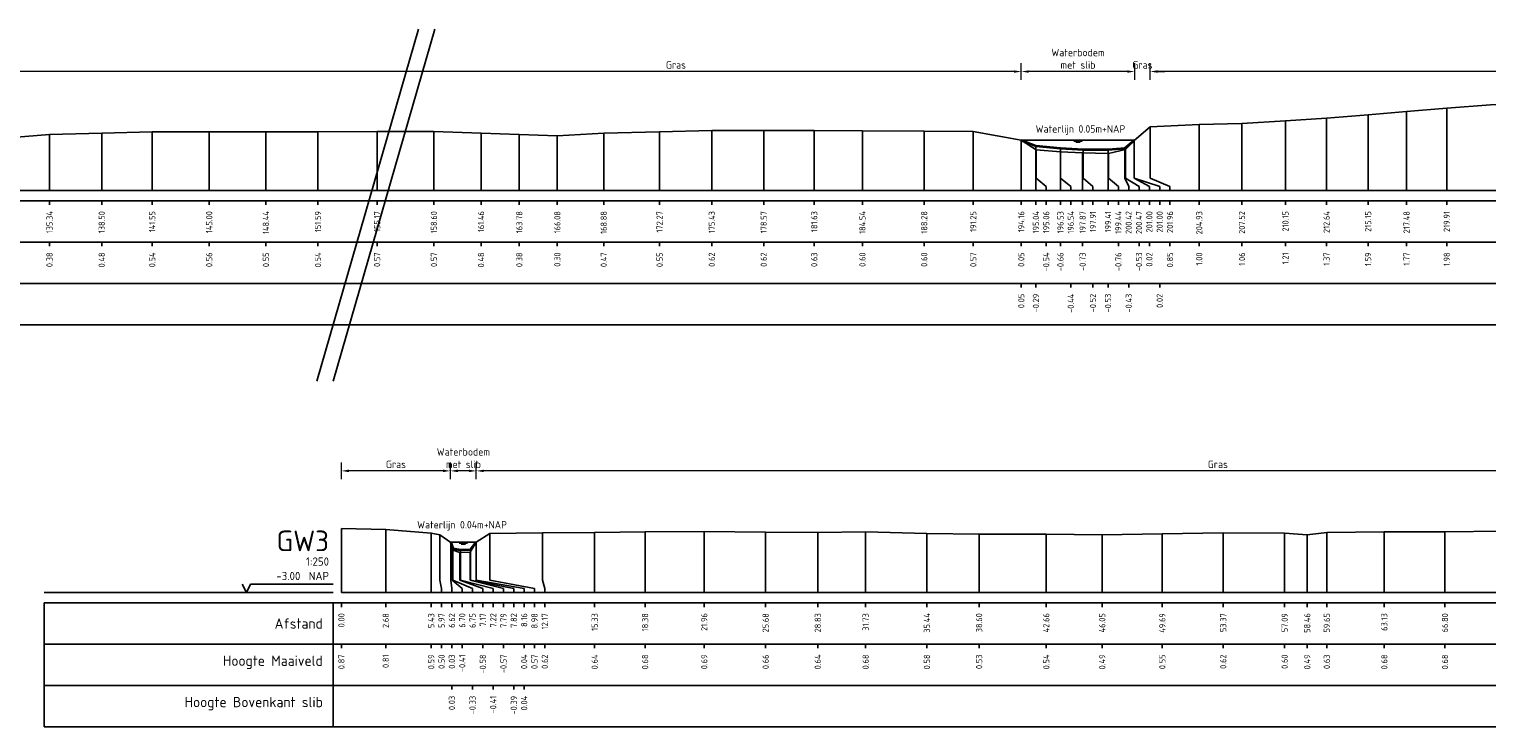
# Model space of a CAD drawing. Header units: metres. Extents: x 132725 to 140175, y 414354 to 417094.
# Tile 48 of 61: x 139831 to 139919, y 416986 to 417028. Entities that reach past the tile are written whole.
import ezdxf
from ezdxf.enums import TextEntityAlignment as Align

# ---------------------------------------------------------------- set-up
doc = ezdxf.new("R2010")
doc.units = ezdxf.units.M
doc.header["$PDMODE"] = 35
doc.header["$PDSIZE"] = 0.075
doc.layers.get('Defpoints').update_dxf_attribs({"true_color": 0x806000})
for name, color, linetype, lineweight in [('B-ME-GW-MAAIVELD-GD', 8, 'GW-MAAIVELD', 25), ('X-ME-AL-PROFIEL_BOVENKANT SLIB-GD', 42, 'Continuous', 35), ('X-XX-AL-DETAIL1-M', 7, 'Continuous', 18), ('X-XX-AL-NAP-T18', 7, 'Continuous', 18), ('X-XX-AL-TEKENBLAD_KADER_AFSNIJMARKERING-G', 7, 'Continuous', 25)]:
    doc.layers.add(name, color=color, linetype=linetype, lineweight=lineweight)
doc.layers.add('X-ME-AL-PROFIEL_WATERLIJN-GD', color=150, linetype='Continuous')
doc.layers.add('X-ME-AL-PROFIELRASTER-S', color=7, linetype='Continuous')
doc.styles.add('NLCS-ISO-ANNOTATIEF-T18', font='NLCS-ISO.ttf', dxfattribs={"height": 1.8})
doc.styles.add('NLCS-ISO-ANNOTATIVE-T18', font='NLCS-ISO.ttf', dxfattribs={"height": 1.8})
doc.linetypes.add('GW-MAAIVELD', pattern='A,12,[40,NLCS.SHX,S=1,R=0,X=0,Y=-0.5],12', length=24)
doc.dimstyles.new('NLCS-ANNOTATIEF-T18-PIJL_L2_H0', dxfattribs={"dimtxt": 2.5, "dimasz": 1.8, "dimexe": 2, "dimexo": 2, "dimgap": 0.7, "dimtad": 1, "dimzin": 0, "dimdsep": 46, "dimtxsty": 'NLCS-ISO-ANNOTATIEF-T18', "dimcen": 0, "dimdle": 2, "dimclrd": 256, "dimclre": 256, "dimclrt": 10, "dimaunit": 2, "dimadec": 0, "dimazin": 0, "dimtfac": 1, "dimtdec": 3, "dimtofl": 0, "dimtmove": 0, "dimatfit": 3, "dimfxl": 2, "dimfxlon": 1, "dimtfillclr": 256, "dimtolj": 1, "dimtzin": 0, "dimlwd": -1, "dimlwe": -1, "dimarcsym": 0})

# ---------------------------------------------------------------- blocks, each defined once
blk = doc.blocks.new('SAL-PROFIELRASTER_BALK_EIND1-D')
at = {"color": 0, "linetype": 'ByBlock', "lineweight": -2, "flags": 128}
for points in [[(0, 0), (1, 0)], [(0, -2.5), (1, -2.5)], [(0, -12.5), (1, -12.5)]]:
    blk.add_lwpolyline(points, dxfattribs=at)
blk = doc.blocks.new('SAL-PROFIELRASTER_BALK_EIND2-D')
at = {"color": 0, "linetype": 'ByBlock', "lineweight": -2}
blk.add_line((1, -12.5), (0, -12.5), dxfattribs=at)
blk = doc.blocks.new('SAL-PROFIELRASTER_BALK_DATA-D')
at = {"color": 0, "linetype": 'ByBlock', "lineweight": -2}
blk.add_lwpolyline([(0, -3.5), (0, -2.5)], dxfattribs=at)
at = {"color": 0, "linetype": 'ByBlock', "lineweight": -2, "style": 'NLCS-ISO-ANNOTATIVE-T18'}
blk.add_attdef('GETAL', text='', height=1.5, rotation=90, dxfattribs=at).set_placement((0.75, -5), align=Align.RIGHT)
blk = doc.blocks.new('SAL-PROFIELRASTER_AANHAAL-D')
at = {"color": 9, "linetype": 'ByBlock', "lineweight": -2, "flags": 128}
blk.add_lwpolyline([(0, 1), (0, 0)], dxfattribs=at)
blk = doc.blocks.new('SAL-PROFIELRASTER_AANHAAL_STAGGER-D')
at = {"color": 9, "linetype": 'ByBlock', "lineweight": -2, "flags": 128}
for points in [[(0, 0), (0, -0.25)], [(0, -0.25), (1, -0.75)], [(1, -0.75), (1, -1)]]:
    blk.add_lwpolyline(points, dxfattribs=at)
blk = doc.blocks.new('*D59')
at = {"layer": 'Defpoints', "color": 0, "transparency": 16777216}
for p in [(139891.279, 417025.536), (139891.279, 417021.385), (139898.143, 417021.385)]:
    blk.add_point(p, dxfattribs=at)
at = {"layer": 'X-XX-AL-DETAIL1-M', "transparency": 16777216}
for p, q in [((139891.279, 417025.036), (139891.279, 417026.036)), ((139898.143, 417025.036), (139898.143, 417026.036)), ((139897.693, 417025.536), (139891.729, 417025.536))]:
    blk.add_line(p, q, dxfattribs=at)
for points in [[(139891.729, 417025.611), (139891.729, 417025.461), (139891.279, 417025.536)], [(139897.693, 417025.611), (139897.693, 417025.461), (139898.143, 417025.536)]]:
    blk.add_solid(points, dxfattribs=at)
at = {"layer": 'X-XX-AL-DETAIL1-M', "color": 10, "transparency": 16777216, "insert": (139894.711, 417026.311), "char_height": 0.45, "attachment_point": 5, "style": 'NLCS-ISO-ANNOTATIEF-T18'}
blk.add_mtext('\\A1;Waterbodem\\Pmet slib', dxfattribs=at)
blk = doc.blocks.new('*D61')
at = {"layer": 'Defpoints', "color": 0, "transparency": 16777216}
for p in [(139899.078, 417025.536), (139959.417, 417022.681), (139899.078, 417022.188)]:
    blk.add_point(p, dxfattribs=at)
at = {"layer": 'X-XX-AL-DETAIL1-M', "transparency": 16777216}
for p, q in [((139899.078, 417025.036), (139899.078, 417026.036)), ((139959.417, 417025.036), (139959.417, 417026.036)), ((139958.967, 417025.536), (139899.528, 417025.536))]:
    blk.add_line(p, q, dxfattribs=at)
for points in [[(139899.528, 417025.611), (139899.528, 417025.461), (139899.078, 417025.536)], [(139958.967, 417025.611), (139958.967, 417025.461), (139959.417, 417025.536)]]:
    blk.add_solid(points, dxfattribs=at)
at = {"layer": 'X-XX-AL-DETAIL1-M', "color": 10, "transparency": 16777216, "insert": (139929.248, 417025.936), "char_height": 0.45, "attachment_point": 5, "style": 'NLCS-ISO-ANNOTATIEF-T18'}
blk.add_mtext('\\A1;Akker', dxfattribs=at)
blk = doc.blocks.new('*D62')
at = {"layer": 'Defpoints', "color": 0, "transparency": 16777216}
for p in [(139736.743, 417025.536), (139736.743, 417021.392), (139891.279, 417021.385)]:
    blk.add_point(p, dxfattribs=at)
at = {"layer": 'X-XX-AL-DETAIL1-M', "transparency": 16777216}
for p, q in [((139736.743, 417025.036), (139736.743, 417026.036)), ((139891.279, 417025.036), (139891.279, 417026.036)), ((139890.829, 417025.536), (139737.193, 417025.536))]:
    blk.add_line(p, q, dxfattribs=at)
for points in [[(139737.193, 417025.611), (139737.193, 417025.461), (139736.743, 417025.536)], [(139890.829, 417025.611), (139890.829, 417025.461), (139891.279, 417025.536)]]:
    blk.add_solid(points, dxfattribs=at)
at = {"layer": 'X-XX-AL-DETAIL1-M', "color": 10, "transparency": 16777216, "insert": (139870.377, 417025.936), "char_height": 0.45, "attachment_point": 5, "style": 'NLCS-ISO-ANNOTATIEF-T18'}
blk.add_mtext('\\A1;Gras', dxfattribs=at)
blk = doc.blocks.new('*D65')
at = {"layer": 'Defpoints', "color": 0, "transparency": 16777216}
for p in [(139898.143, 417025.536), (139899.078, 417022.188), (139898.143, 417021.385)]:
    blk.add_point(p, dxfattribs=at)
at = {"layer": 'X-XX-AL-DETAIL1-M', "transparency": 16777216}
for p, q in [((139898.143, 417025.036), (139898.143, 417026.036)), ((139899.078, 417025.036), (139899.078, 417026.036)), ((139897.693, 417025.536), (139897.243, 417025.536)), ((139899.528, 417025.536), (139899.978, 417025.536))]:
    blk.add_line(p, q, dxfattribs=at)
for points in [[(139897.693, 417025.611), (139897.693, 417025.461), (139898.143, 417025.536)], [(139899.528, 417025.611), (139899.528, 417025.461), (139899.078, 417025.536)]]:
    blk.add_solid(points, dxfattribs=at)
at = {"layer": 'X-XX-AL-DETAIL1-M', "color": 10, "transparency": 16777216, "insert": (139898.611, 417025.936), "char_height": 0.45, "attachment_point": 5, "style": 'NLCS-ISO-ANNOTATIEF-T18'}
blk.add_mtext('\\A1;Gras', dxfattribs=at)
blk = doc.blocks.new('SAL-PROFIELRASTER-D')
at = {"color": 0, "linetype": 'ByBlock', "lineweight": -2, "flags": 128}
for points in [[(-2, 0), (-72, 0)], [(-24, 2), (-23, 0), (-22, 2), (-2, 2)], [(-72, -12.5), (-72, -2.5)], [(0, -2.5), (-72, -2.5)], [(-2, -12.5), (-2, -2.5)], [(0, -12.5), (-72, -12.5)]]:
    blk.add_lwpolyline(points, dxfattribs=at)
at = {"color": 0, "linetype": 'ByBlock', "lineweight": -2, "style": 'NLCS-ISO-ANNOTATIVE-T18'}
blk.add_text('NAP', height=2, dxfattribs=at).set_placement((-3, 3), align=Align.RIGHT)
blk.add_text('Afstand', height=2.5, dxfattribs=at).set_placement((-4.5, -7.5), align=Align.MIDDLE_RIGHT)
for tag, height, p in [('PROFIELNR', 5, (-3, 10)), ('SCHAAL', 2, (-3, 6.5)), ('NAP', 2, (-9.94, 3))]:
    blk.add_attdef(tag, text='', height=height, dxfattribs=at).set_placement(p, align=Align.RIGHT)
blk = doc.blocks.new('SAL-PROFIELRASTER_BALK-D')
at = {"color": 0, "linetype": 'ByBlock', "lineweight": -2}
for p, q in [((-72, -12.5), (-72, -2.5)), ((-2, -2.5), (-2, -12.5)), ((0, -12.5), (-72, -12.5))]:
    blk.add_line(p, q, dxfattribs=at)
at = {"color": 0, "linetype": 'ByBlock', "lineweight": -2, "style": 'NLCS-ISO-ANNOTATIVE-T18'}
for tag, height, p in [('TITEL1', 2.5, (-4.5, -6.5)), ('TITEL2', 1.5, (-4.5, -9.5))]:
    blk.add_attdef(tag, text='', height=height, dxfattribs=at).set_placement(p, align=Align.MIDDLE_RIGHT)
blk = doc.blocks.new('*D141')
at = {"layer": 'Defpoints', "color": 0, "transparency": 16777216}
for p in [(139856.73, 417001.373), (139856.73, 416997.054), (139858.292, 416997.054)]:
    blk.add_point(p, dxfattribs=at)
at = {"layer": 'X-XX-AL-DETAIL1-M', "transparency": 16777216}
for p, q in [((139856.73, 417000.873), (139856.73, 417001.873)), ((139857.842, 417001.373), (139857.18, 417001.373)), ((139858.292, 417000.873), (139858.292, 417001.873))]:
    blk.add_line(p, q, dxfattribs=at)
for points in [[(139857.18, 417001.448), (139857.18, 417001.298), (139856.73, 417001.373)], [(139857.842, 417001.448), (139857.842, 417001.298), (139858.292, 417001.373)]]:
    blk.add_solid(points, dxfattribs=at)
at = {"layer": 'X-XX-AL-DETAIL1-M', "color": 10, "transparency": 16777216, "insert": (139857.511, 417002.148), "char_height": 0.45, "attachment_point": 5, "style": 'NLCS-ISO-ANNOTATIEF-T18'}
blk.add_mtext('\\A1;Waterbodem\\Pmet slib', dxfattribs=at)
blk = doc.blocks.new('*D151')
at = {"layer": 'Defpoints', "color": 0, "transparency": 16777216}
for p in [(139858.292, 417001.373), (139858.292, 416997.054), (139948.056, 416997.057)]:
    blk.add_point(p, dxfattribs=at)
at = {"layer": 'X-XX-AL-DETAIL1-M', "transparency": 16777216}
for p, q in [((139858.292, 417000.873), (139858.292, 417001.873)), ((139947.606, 417001.373), (139858.742, 417001.373)), ((139948.056, 417000.873), (139948.056, 417001.873))]:
    blk.add_line(p, q, dxfattribs=at)
for points in [[(139858.742, 417001.448), (139858.742, 417001.298), (139858.292, 417001.373)], [(139947.606, 417001.448), (139947.606, 417001.298), (139948.056, 417001.373)]]:
    blk.add_solid(points, dxfattribs=at)
at = {"layer": 'X-XX-AL-DETAIL1-M', "color": 10, "transparency": 16777216, "insert": (139903.174, 417001.773), "char_height": 0.45, "attachment_point": 5, "style": 'NLCS-ISO-ANNOTATIEF-T18'}
blk.add_mtext('\\A1;Gras', dxfattribs=at)
blk = doc.blocks.new('*D152')
at = {"layer": 'Defpoints', "color": 0, "transparency": 16777216}
for p in [(139850.128, 417001.373), (139850.128, 416997.882), (139856.73, 416997.054)]:
    blk.add_point(p, dxfattribs=at)
at = {"layer": 'X-XX-AL-DETAIL1-M', "transparency": 16777216}
for p, q in [((139850.128, 417000.873), (139850.128, 417001.873)), ((139856.28, 417001.373), (139850.578, 417001.373)), ((139856.73, 417000.873), (139856.73, 417001.873))]:
    blk.add_line(p, q, dxfattribs=at)
for points in [[(139850.578, 417001.448), (139850.578, 417001.298), (139850.128, 417001.373)], [(139856.28, 417001.448), (139856.28, 417001.298), (139856.73, 417001.373)]]:
    blk.add_solid(points, dxfattribs=at)
at = {"layer": 'X-XX-AL-DETAIL1-M', "color": 10, "transparency": 16777216, "insert": (139853.429, 417001.773), "char_height": 0.45, "attachment_point": 5, "style": 'NLCS-ISO-ANNOTATIEF-T18'}
blk.add_mtext('\\A1;Gras', dxfattribs=at)

msp = doc.modelspace()

# ---------------------------------------------------------------- linework, layer by layer
at = {"layer": 'B-ME-GW-MAAIVELD-GD', "ltscale": 0.1, "flags": 128}
for points in [[(139697.121, 417022.368), (139698.87, 417022.232), (139701.297, 417022.097), (139703.293, 417021.977), (139704.57, 417021.664), (139704.872, 417021.398), (139705.315, 417020.913), (139705.896, 417020.764), (139706.497, 417020.987), (139706.877, 417021.37), (139707.53, 417021.919), (139709.852, 417021.953), (139712.348, 417021.995), (139715.044, 417022.008), (139717.847, 417021.986), (139721.131, 417022.007), (139723.97, 417022.005), (139726.67, 417022), (139729.439, 417021.945), (139732.641, 417021.779), (139733.877, 417021.349), (139734.527, 417020.939), (139735.218, 417020.875), (139736.17, 417020.924), (139736.743, 417021.392), (139737.54, 417021.594), (139738.862, 417021.78), (139740.652, 417021.861), (139742.888, 417021.92), (139745.996, 417021.94), (139749.35, 417021.958), (139752.377, 417021.954), (139755.358, 417021.973), (139758.563, 417021.942), (139761.543, 417021.881), (139764.688, 417021.703), (139766.236, 417021.543), (139767.768, 417021.741), (139770.148, 417021.85), (139773.335, 417021.898), (139777.138, 417021.889), (139780.544, 417021.903), (139783.792, 417021.913), (139787.193, 417021.904), (139790.505, 417021.858), (139793.707, 417021.846), (139797.356, 417021.702), (139799.7, 417021.735), (139801.97, 417021.88), (139804.835, 417021.893), (139808.008, 417021.917), (139811.72, 417021.966), (139814.86, 417021.928), (139818.246, 417021.904), (139821.508, 417021.881), (139824.928, 417021.821), (139828.314, 417021.702), (139830.214, 417021.545), (139832.458, 417021.721), (139835.617, 417021.817), (139838.676, 417021.88), (139842.124, 417021.896), (139845.557, 417021.886), (139848.709, 417021.878), (139852.289, 417021.906), (139855.726, 417021.909), (139858.581, 417021.815), (139860.896, 417021.718), (139863.197, 417021.636), (139866.005, 417021.813), (139869.386, 417021.888), (139872.546, 417021.963), (139875.688, 417021.96), (139878.747, 417021.965), (139881.664, 417021.943), (139885.403, 417021.938), (139888.375, 417021.905), (139891.279, 417021.385), (139892.177, 417020.798), (139893.651, 417020.676), (139894.992, 417020.612), (139896.563, 417020.578), (139897.588, 417020.809), (139898.118, 417021.363), (139899.078, 417022.188), (139902.049, 417022.339), (139904.637, 417022.401), (139907.271, 417022.551), (139909.759, 417022.707), (139912.272, 417022.924), (139914.6, 417023.112), (139917.033, 417023.321), (139919.677, 417023.531), (139921.94, 417023.589), (139924.272, 417023.586), (139926.644, 417023.473), (139929.784, 417023.239), (139932.744, 417022.948), (139935.428, 417022.741), (139938.601, 417022.512), (139941.478, 417022.361), (139944.265, 417022.365), (139947.938, 417022.397), (139950.692, 417022.474), (139953.524, 417022.518), (139956.372, 417022.585), (139959.417, 417022.681), (139961.712, 417022.635), (139964.538, 417022.61), (139966.985, 417022.462), (139967.18, 417022.549), (139967.891, 417022.569), (139968.909, 417022.198), (139969.08, 417022.304), (139970.881, 417022.238), (139971.66, 417021.807), (139972.937, 417021.105), (139973.824, 417020.455), (139974.831, 417020.379), (139975.881, 417020.139)], [(139850.128, 416997.882), (139852.811, 416997.821), (139855.563, 416997.606), (139856.094, 416997.512), (139856.745, 416997.043), (139856.83, 416996.601), (139857.294, 416996.428), (139857.916, 416996.446), (139858.292, 416997.054), (139859.112, 416997.585), (139862.296, 416997.632), (139865.455, 416997.647), (139868.511, 416997.69), (139872.088, 416997.705), (139875.804, 416997.671), (139878.961, 416997.648), (139881.857, 416997.694), (139885.567, 416997.587), (139888.727, 416997.538), (139892.791, 416997.548), (139896.178, 416997.497), (139899.817, 416997.566), (139903.502, 416997.629), (139907.22, 416997.612), (139908.587, 416997.497), (139909.774, 416997.642), (139913.254, 416997.69), (139916.926, 416997.689), (139920.411, 416997.731), (139924.036, 416997.769), (139927.547, 416997.678), (139931.097, 416997.759), (139934.988, 416997.698), (139938.923, 416997.72), (139942.019, 416997.744), (139945.43, 416997.603), (139946.978, 416997.475), (139947.911, 416997.221), (139948.081, 416997.028), (139948.479, 416996.516), (139948.885, 416996.364), (139949.422, 416996.43), (139949.994, 416996.646), (139950.217, 416997.057), (139950.814, 416997.399), (139952.161, 416997.614), (139955.521, 416997.698), (139959, 416997.687), (139962.507, 416997.714), (139965.702, 416997.641), (139967.002, 416997.435), (139968.251, 416997.608), (139971.622, 416997.734), (139974.847, 416997.69), (139978.256, 416997.671), (139981.697, 416997.668), (139985.115, 416997.73), (139988.216, 416997.726), (139991.414, 416997.674), (139992.556, 416997.357), (139993.628, 416997.629), (139996.568, 416997.71), (139999.875, 416997.692), (140002.55, 416997.655), (140005.068, 416997.609), (140007.218, 416997.448), (140009.405, 416997.268), (140009.752, 416997.046), (140010.134, 416996.576), (140010.655, 416996.472), (140011.179, 416996.585), (140011.447, 416997.025), (140011.974, 416997.376), (140012.825, 416997.639), (140015.895, 416997.66), (140019.214, 416997.793), (140021.806, 416997.764), (140025.105, 416997.619), (140027.751, 416997.545), (140030.827, 416997.643), (140034.018, 416997.686), (140036.927, 416997.663), (140039.422, 416997.69), (140041.94, 416997.484), (140044.935, 416997.494), (140047.258, 416997.694), (140050.333, 416997.694), (140053.549, 416997.729), (140055.866, 416997.571), (140058.965, 416997.618), (140061.898, 416997.675), (140065.078, 416997.71), (140067.716, 416997.722), (140069.878, 416997.517), (140070.794, 416997.243), (140071.078, 416997.021), (140071.402, 416996.606), (140071.914, 416996.573), (140072.392, 416996.653), (140072.677, 416997.038), (140072.933, 416997.227), (140075.772, 416997.438), (140077.694, 416997.653), (140080.559, 416997.726), (140083.306, 416997.731), (140085.673, 416997.735), (140087.611, 416997.489), (140089.098, 416997.131), (140090.131, 416996.986), (140091.626, 416997.214), (140092.408, 416997.138), (140092.705, 416997.019), (140093.85, 416996.821), (140094.451, 416996.195), (140095.148, 416996.118), (140095.679, 416996.362), (140096.41, 416996.591), (140096.815, 416997.027), (140097.302, 416997.538), (140099.419, 416997.986), (140102.74, 416998.02), (140106.055, 416998.236), (140108.787, 416998.455), (140111.777, 416998.727), (140114.668, 416998.961), (140118.053, 416999.19), (140120.918, 416999.245), (140123.504, 416999.145), (140125.974, 416998.981), (140128.406, 416998.767), (140131.072, 416998.558), (140133.591, 416998.378), (140137.018, 416998.225), (140139.855, 416998.003), (140142.518, 416997.992), (140144.642, 416997.893), (140147.227, 416998.085), (140149.955, 416998.143), (140152.726, 416998.337), (140155.789, 416998.382), (140158.85, 416998.364), (140161.52, 416998.319), (140164.418, 416998.172), (140165.464, 416998.129), (140166.541, 416997.678), (140167.146, 416997.827), (140168.509, 416997.667), (140169.27, 416997.51), (140169.791, 416996.992), (140170.774, 416996.571), (140172.168, 416996.122), (140173.188, 416995.922), (140173.538, 416995.572)]]:
    msp.add_lwpolyline(points, dxfattribs=at)
at = {"layer": 'X-ME-AL-PROFIEL_BOVENKANT SLIB-GD'}
for points in [[(139891.279, 417021.385), (139892.163, 417021.046), (139893.659, 417020.896), (139895.031, 417020.823), (139896.531, 417020.814), (139897.54, 417020.908), (139898.118, 417021.363)], [(139856.745, 416997.043), (139856.877, 416996.678), (139857.343, 416996.6), (139857.95, 416996.624), (139858.292, 416997.054)]]:
    msp.add_lwpolyline(points, dxfattribs=at)
at = {"layer": 'X-ME-AL-PROFIEL_WATERLIJN-GD'}
for points in [[(139891.279, 417021.385), (139898.143, 417021.385)], [(139894.461, 417021.323), (139894.961, 417021.323)], [(139894.586, 417021.264), (139894.836, 417021.264)], [(139858.292, 416997.054), (139856.73, 416997.054)], [(139857.261, 416996.992), (139857.761, 416996.992)], [(139857.386, 416996.933), (139857.636, 416996.933)]]:
    msp.add_lwpolyline(points, dxfattribs=at)
at = {"layer": 'X-XX-AL-TEKENBLAD_KADER_AFSNIJMARKERING-G'}
for points in [[(139848.646, 417006.803), (139854.8, 417028.1)], [(139849.628, 417006.803), (139855.782, 417028.1)]]:
    msp.add_lwpolyline(points, dxfattribs=at)

# ---------------------------------------------------------------- block references
at = {"layer": 'X-ME-AL-PROFIELRASTER-S'}
for p, yscale in [((139907.271, 417018.339), 4.212), ((139909.759, 417018.339), 4.368), ((139912.272, 417018.339), 4.585), ((139914.6, 417018.339), 4.773), ((139917.033, 417018.339), 4.982), ((139832.458, 417018.339), 3.382), ((139835.617, 417018.339), 3.478), ((139838.676, 417018.339), 3.541), ((139842.124, 417018.339), 3.557), ((139845.557, 417018.339), 3.547), ((139848.709, 417018.339), 3.539), ((139852.289, 417018.339), 3.567), ((139855.726, 417018.339), 3.57), ((139858.581, 417018.339), 3.476), ((139860.896, 417018.339), 3.379), ((139863.197, 417018.339), 3.297), ((139866.005, 417018.339), 3.474), ((139869.386, 417018.339), 3.549), ((139872.546, 417018.339), 3.624), ((139875.688, 417018.339), 3.621), ((139878.747, 417018.339), 3.626), ((139881.664, 417018.339), 3.604), ((139885.403, 417018.339), 3.599), ((139888.375, 417018.339), 3.566), ((139899.078, 417019.339), 2.849), ((139902.049, 417018.339), 4), ((139904.637, 417018.339), 4.062), ((139891.279, 417018.339), 3.046), ((139891.279, 417018.339), 3.046), ((139891.279, 417018.339), 3.046), ((139891.279, 417018.339), 3.046), ((139892.163, 417018.339), 2.707), ((139892.177, 417019.339), 1.459), ((139893.659, 417019.339), 1.557), ((139895.031, 417019.339), 1.484), ((139896.531, 417018.339), 2.475), ((139897.54, 417019.339), 1.569), ((139897.588, 417019.339), 1.47), ((139898.118, 417019.339), 2.024), ((139898.118, 417019.339), 2.024), ((139898.118, 417019.339), 2.024), ((139898.118, 417019.339), 2.024), ((139893.651, 417018.339), 2.337), ((139894.992, 417018.339), 2.273), ((139896.563, 417019.339), 1.239), ((139850.128, 416994.012), 3.87), ((139852.811, 416994.012), 3.809), ((139855.563, 416994.012), 3.594), ((139856.094, 416995.012), 2.5), ((139856.745, 416995.012), 2.031), ((139856.745, 416995.012), 2.031), ((139856.745, 416995.012), 2.031), ((139856.745, 416995.012), 2.031), ((139858.292, 416995.012), 2.042), ((139858.292, 416995.012), 2.042), ((139858.292, 416995.012), 2.042), ((139858.292, 416995.012), 2.042), ((139859.112, 416995.012), 2.573), ((139862.296, 416995.012), 2.62), ((139865.455, 416994.012), 3.635), ((139868.511, 416994.012), 3.678), ((139872.088, 416994.012), 3.693), ((139875.804, 416994.012), 3.659), ((139878.961, 416994.012), 3.636), ((139881.857, 416994.012), 3.682), ((139885.567, 416994.012), 3.575), ((139888.727, 416994.012), 3.526), ((139892.791, 416994.012), 3.536), ((139896.178, 416994.012), 3.485), ((139899.817, 416994.012), 3.554), ((139903.502, 416994.012), 3.617), ((139907.22, 416994.012), 3.6), ((139908.587, 416994.012), 3.485), ((139909.774, 416994.012), 3.63), ((139913.254, 416994.012), 3.678), ((139916.926, 416994.012), 3.677), ((139856.83, 416995.012), 1.589), ((139856.877, 416995.012), 1.666), ((139857.294, 416995.012), 1.416), ((139857.343, 416995.012), 1.588), ((139857.916, 416995.012), 1.434), ((139857.95, 416995.012), 1.612)]:
    msp.add_blockref('SAL-PROFIELRASTER_AANHAAL-D', p, dxfattribs=dict(at, yscale=yscale))
for p, xscale, zscale in [((139892.177, 417019.339), 0.6111561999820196, 0.6111561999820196), ((139893.659, 417019.339), 0.6174311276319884, 0.6174311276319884), ((139895.031, 417019.339), 0.5860913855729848, 0.5860913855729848), ((139896.563, 417019.339), 0.5928344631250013, 0.5928344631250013), ((139897.54, 417019.339), 0.2415367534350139, 0.2415367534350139), ((139897.588, 417019.339), 0.8179046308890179, 0.8179046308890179), ((139898.118, 417019.339), 0.913548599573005, 0.913548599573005), ((139898.118, 417019.339), 0.913548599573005, 0.913548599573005), ((139898.118, 417019.339), 1.538548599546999, 1.538548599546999), ((139898.118, 417019.339), 1.538548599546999, 1.538548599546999), ((139899.078, 417019.339), 1.203255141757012, 1.203255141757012), ((139856.094, 416995.012), 0.09383853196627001, 0.09383853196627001), ((139856.745, 416995.012), 0.0672885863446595, 0.0672885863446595), ((139856.745, 416995.012), 0.0672885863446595, 0.0672885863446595), ((139856.745, 416995.012), 0.0672885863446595, 0.0672885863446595), ((139856.745, 416995.012), 0.0672885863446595, 0.0672885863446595), ((139856.83, 416995.012), 0.6075417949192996, 0.6075417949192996), ((139856.877, 416995.012), 1.18519582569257, 1.18519582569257), ((139857.294, 416995.012), 1.394037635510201, 1.394037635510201), ((139857.343, 416995.012), 1.96937253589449, 1.96937253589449), ((139857.916, 416995.012), 2.0215043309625, 2.0215043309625), ((139857.95, 416995.012), 2.612377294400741, 2.612377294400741), ((139858.292, 416995.012), 2.895963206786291, 2.895963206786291), ((139858.292, 416995.012), 2.895963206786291, 2.895963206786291), ((139858.292, 416995.012), 2.895963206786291, 2.895963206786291), ((139858.292, 416995.012), 2.895963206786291, 2.895963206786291), ((139859.112, 416995.012), 2.70111320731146, 2.70111320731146), ((139862.296, 416995.012), 0.141265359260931, 0.141265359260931)]:
    msp.add_blockref('SAL-PROFIELRASTER_AANHAAL_STAGGER-D', p, dxfattribs=dict(at, xscale=xscale, zscale=zscale))
at = {"layer": 'X-ME-AL-PROFIELRASTER-S', "yscale": 0.25}
for name, p, xscale, zscale in [('SAL-PROFIELRASTER_BALK_EIND1-D', (139697.121, 417018.339), 279.5, 277.3284274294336), ('SAL-PROFIELRASTER_BALK_EIND2-D', (139697.121, 417015.839), 279.5, 277.3284274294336), ('SAL-PROFIELRASTER_BALK_EIND2-D', (139697.121, 417013.339), 279.5, 277.3284274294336), ('SAL-PROFIELRASTER_BALK_EIND1-D', (139850.128, 416994.012), 324, 321.2711331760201), ('SAL-PROFIELRASTER_BALK_EIND2-D', (139850.128, 416991.512), 324, 321.2711331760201), ('SAL-PROFIELRASTER_BALK_EIND2-D', (139850.128, 416989.012), 324, 321.2711331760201)]:
    msp.add_blockref(name, p, dxfattribs=dict(at, xscale=xscale, zscale=zscale))
at = {"layer": 'X-ME-AL-PROFIELRASTER-S', "xscale": 0.25, "yscale": 0.25, "zscale": 0.25}
for name, p, values in [('SAL-PROFIELRASTER_BALK_DATA-D', (139832.458, 417018.339), {'GETAL': '135.34'}), ('SAL-PROFIELRASTER_BALK_DATA-D', (139835.617, 417018.339), {'GETAL': '138.50'}), ('SAL-PROFIELRASTER_BALK_DATA-D', (139838.676, 417018.339), {'GETAL': '141.55'}), ('SAL-PROFIELRASTER_BALK_DATA-D', (139842.124, 417018.339), {'GETAL': '145.00'}), ('SAL-PROFIELRASTER_BALK_DATA-D', (139845.557, 417018.339), {'GETAL': '148.44'}), ('SAL-PROFIELRASTER_BALK_DATA-D', (139848.709, 417018.339), {'GETAL': '151.59'}), ('SAL-PROFIELRASTER_BALK_DATA-D', (139852.289, 417018.339), {'GETAL': '155.17'}), ('SAL-PROFIELRASTER_BALK_DATA-D', (139855.726, 417018.339), {'GETAL': '158.60'}), ('SAL-PROFIELRASTER_BALK_DATA-D', (139858.581, 417018.339), {'GETAL': '161.46'}), ('SAL-PROFIELRASTER_BALK_DATA-D', (139860.896, 417018.339), {'GETAL': '163.78'}), ('SAL-PROFIELRASTER_BALK_DATA-D', (139863.197, 417018.339), {'GETAL': '166.08'}), ('SAL-PROFIELRASTER_BALK_DATA-D', (139866.005, 417018.339), {'GETAL': '168.88'}), ('SAL-PROFIELRASTER_BALK_DATA-D', (139869.386, 417018.339), {'GETAL': '172.27'}), ('SAL-PROFIELRASTER_BALK_DATA-D', (139872.546, 417018.339), {'GETAL': '175.43'}), ('SAL-PROFIELRASTER_BALK_DATA-D', (139875.688, 417018.339), {'GETAL': '178.57'}), ('SAL-PROFIELRASTER_BALK_DATA-D', (139878.747, 417018.339), {'GETAL': '181.63'}), ('SAL-PROFIELRASTER_BALK_DATA-D', (139881.664, 417018.339), {'GETAL': '184.54'}), ('SAL-PROFIELRASTER_BALK_DATA-D', (139885.403, 417018.339), {'GETAL': '188.28'}), ('SAL-PROFIELRASTER_BALK_DATA-D', (139888.375, 417018.339), {'GETAL': '191.25'}), ('SAL-PROFIELRASTER_BALK_DATA-D', (139891.279, 417018.339), {'GETAL': '194.16'}), ('SAL-PROFIELRASTER_BALK_DATA-D', (139891.279, 417018.339), {'GETAL': '194.16'}), ('SAL-PROFIELRASTER_BALK_DATA-D', (139891.279, 417018.339), {'GETAL': '194.16'}), ('SAL-PROFIELRASTER_BALK_DATA-D', (139891.279, 417018.339), {'GETAL': '194.16'}), ('SAL-PROFIELRASTER_BALK_DATA-D', (139892.163, 417018.339), {'GETAL': '195.04'}), ('SAL-PROFIELRASTER_BALK_DATA-D', (139892.788, 417018.339), {'GETAL': '195.06'}), ('SAL-PROFIELRASTER_BALK_DATA-D', (139893.651, 417018.339), {'GETAL': '196.53'}), ('SAL-PROFIELRASTER_BALK_DATA-D', (139894.276, 417018.339), {'GETAL': '196.54'}), ('SAL-PROFIELRASTER_BALK_DATA-D', (139894.992, 417018.339), {'GETAL': '197.87'}), ('SAL-PROFIELRASTER_BALK_DATA-D', (139895.617, 417018.339), {'GETAL': '197.91'}), ('SAL-PROFIELRASTER_BALK_DATA-D', (139896.531, 417018.339), {'GETAL': '199.41'}), ('SAL-PROFIELRASTER_BALK_DATA-D', (139897.156, 417018.339), {'GETAL': '199.44'}), ('SAL-PROFIELRASTER_BALK_DATA-D', (139897.781, 417018.339), {'GETAL': '200.42'}), ('SAL-PROFIELRASTER_BALK_DATA-D', (139898.406, 417018.339), {'GETAL': '200.47'}), ('SAL-PROFIELRASTER_BALK_DATA-D', (139899.031, 417018.339), {'GETAL': '201.00'}), ('SAL-PROFIELRASTER_BALK_DATA-D', (139899.031, 417018.339), {'GETAL': '201.00'}), ('SAL-PROFIELRASTER_BALK_DATA-D', (139899.656, 417018.339), {'GETAL': '201.00'}), ('SAL-PROFIELRASTER_BALK_DATA-D', (139899.656, 417018.339), {'GETAL': '201.00'}), ('SAL-PROFIELRASTER_BALK_DATA-D', (139900.281, 417018.339), {'GETAL': '201.96'}), ('SAL-PROFIELRASTER_BALK_DATA-D', (139902.049, 417018.339), {'GETAL': '204.93'}), ('SAL-PROFIELRASTER_BALK_DATA-D', (139904.637, 417018.339), {'GETAL': '207.52'}), ('SAL-PROFIELRASTER_BALK_DATA-D', (139907.271, 417018.339), {'GETAL': '210.15'}), ('SAL-PROFIELRASTER_BALK_DATA-D', (139909.759, 417018.339), {'GETAL': '212.64'}), ('SAL-PROFIELRASTER_BALK_DATA-D', (139912.272, 417018.339), {'GETAL': '215.15'}), ('SAL-PROFIELRASTER_BALK_DATA-D', (139914.6, 417018.339), {'GETAL': '217.48'}), ('SAL-PROFIELRASTER_BALK_DATA-D', (139917.033, 417018.339), {'GETAL': '219.91'}), ('SAL-PROFIELRASTER_BALK_DATA-D', (139832.458, 417015.839), {'GETAL': '0.38'}), ('SAL-PROFIELRASTER_BALK_DATA-D', (139835.617, 417015.839), {'GETAL': '0.48'}), ('SAL-PROFIELRASTER_BALK_DATA-D', (139838.676, 417015.839), {'GETAL': '0.54'}), ('SAL-PROFIELRASTER_BALK_DATA-D', (139842.124, 417015.839), {'GETAL': '0.56'}), ('SAL-PROFIELRASTER_BALK_DATA-D', (139845.557, 417015.839), {'GETAL': '0.55'}), ('SAL-PROFIELRASTER_BALK_DATA-D', (139848.709, 417015.839), {'GETAL': '0.54'}), ('SAL-PROFIELRASTER_BALK_DATA-D', (139852.289, 417015.839), {'GETAL': '0.57'}), ('SAL-PROFIELRASTER_BALK_DATA-D', (139855.726, 417015.839), {'GETAL': '0.57'}), ('SAL-PROFIELRASTER_BALK_DATA-D', (139858.581, 417015.839), {'GETAL': '0.48'}), ('SAL-PROFIELRASTER_BALK_DATA-D', (139860.896, 417015.839), {'GETAL': '0.38'}), ('SAL-PROFIELRASTER_BALK_DATA-D', (139863.197, 417015.839), {'GETAL': '0.30'}), ('SAL-PROFIELRASTER_BALK_DATA-D', (139866.005, 417015.839), {'GETAL': '0.47'}), ('SAL-PROFIELRASTER_BALK_DATA-D', (139869.386, 417015.839), {'GETAL': '0.55'}), ('SAL-PROFIELRASTER_BALK_DATA-D', (139872.546, 417015.839), {'GETAL': '0.62'}), ('SAL-PROFIELRASTER_BALK_DATA-D', (139875.688, 417015.839), {'GETAL': '0.62'}), ('SAL-PROFIELRASTER_BALK_DATA-D', (139878.747, 417015.839), {'GETAL': '0.63'}), ('SAL-PROFIELRASTER_BALK_DATA-D', (139881.664, 417015.839), {'GETAL': '0.60'}), ('SAL-PROFIELRASTER_BALK_DATA-D', (139885.403, 417015.839), {'GETAL': '0.60'}), ('SAL-PROFIELRASTER_BALK_DATA-D', (139888.375, 417015.839), {'GETAL': '0.57'}), ('SAL-PROFIELRASTER_BALK_DATA-D', (139891.279, 417015.839), {'GETAL': '0.05'}), ('SAL-PROFIELRASTER_BALK_DATA-D', (139892.788, 417015.839), {'GETAL': '-0.54'}), ('SAL-PROFIELRASTER_BALK_DATA-D', (139893.651, 417015.839), {'GETAL': '-0.66'}), ('SAL-PROFIELRASTER_BALK_DATA-D', (139894.992, 417015.839), {'GETAL': '-0.73'}), ('SAL-PROFIELRASTER_BALK_DATA-D', (139897.156, 417015.839), {'GETAL': '-0.76'}), ('SAL-PROFIELRASTER_BALK_DATA-D', (139898.406, 417015.839), {'GETAL': '-0.53'}), ('SAL-PROFIELRASTER_BALK_DATA-D', (139899.031, 417015.839), {'GETAL': '0.02'}), ('SAL-PROFIELRASTER_BALK_DATA-D', (139900.281, 417015.839), {'GETAL': '0.85'}), ('SAL-PROFIELRASTER_BALK_DATA-D', (139902.049, 417015.839), {'GETAL': '1.00'}), ('SAL-PROFIELRASTER_BALK_DATA-D', (139904.637, 417015.839), {'GETAL': '1.06'}), ('SAL-PROFIELRASTER_BALK_DATA-D', (139907.271, 417015.839), {'GETAL': '1.21'}), ('SAL-PROFIELRASTER_BALK_DATA-D', (139909.759, 417015.839), {'GETAL': '1.37'}), ('SAL-PROFIELRASTER_BALK_DATA-D', (139912.272, 417015.839), {'GETAL': '1.59'}), ('SAL-PROFIELRASTER_BALK_DATA-D', (139914.6, 417015.839), {'GETAL': '1.77'}), ('SAL-PROFIELRASTER_BALK_DATA-D', (139917.033, 417015.839), {'GETAL': '1.98'}), ('SAL-PROFIELRASTER_BALK_DATA-D', (139891.279, 417013.339), {'GETAL': '0.05'}), ('SAL-PROFIELRASTER_BALK_DATA-D', (139892.163, 417013.339), {'GETAL': '-0.29'}), ('SAL-PROFIELRASTER_BALK_DATA-D', (139894.276, 417013.339), {'GETAL': '-0.44'}), ('SAL-PROFIELRASTER_BALK_DATA-D', (139895.617, 417013.339), {'GETAL': '-0.52'}), ('SAL-PROFIELRASTER_BALK_DATA-D', (139896.531, 417013.339), {'GETAL': '-0.53'}), ('SAL-PROFIELRASTER_BALK_DATA-D', (139897.781, 417013.339), {'GETAL': '-0.43'}), ('SAL-PROFIELRASTER_BALK_DATA-D', (139899.656, 417013.339), {'GETAL': '0.02'}), ('SAL-PROFIELRASTER-D', (139850.128, 416994.012), {'PROFIELNR': 'GW3', 'SCHAAL': '1:250', 'NAP': '-3.00'}), ('SAL-PROFIELRASTER_BALK_DATA-D', (139850.128, 416994.012), {'GETAL': '0.00'}), ('SAL-PROFIELRASTER_BALK_DATA-D', (139852.811, 416994.012), {'GETAL': '2.68'}), ('SAL-PROFIELRASTER_BALK_DATA-D', (139855.563, 416994.012), {'GETAL': '5.43'}), ('SAL-PROFIELRASTER_BALK_DATA-D', (139856.188, 416994.012), {'GETAL': '5.97'}), ('SAL-PROFIELRASTER_BALK_DATA-D', (139856.813, 416994.012), {'GETAL': '6.62'}), ('SAL-PROFIELRASTER_BALK_DATA-D', (139856.813, 416994.012), {'GETAL': '6.62'}), ('SAL-PROFIELRASTER_BALK_DATA-D', (139856.813, 416994.012), {'GETAL': '6.62'}), ('SAL-PROFIELRASTER_BALK_DATA-D', (139856.813, 416994.012), {'GETAL': '6.62'}), ('SAL-PROFIELRASTER_BALK_DATA-D', (139857.438, 416994.012), {'GETAL': '6.70'}), ('SAL-PROFIELRASTER_BALK_DATA-D', (139858.063, 416994.012), {'GETAL': '6.75'}), ('SAL-PROFIELRASTER_BALK_DATA-D', (139858.688, 416994.012), {'GETAL': '7.17'}), ('SAL-PROFIELRASTER_BALK_DATA-D', (139859.313, 416994.012), {'GETAL': '7.22'}), ('SAL-PROFIELRASTER_BALK_DATA-D', (139859.938, 416994.012), {'GETAL': '7.79'}), ('SAL-PROFIELRASTER_BALK_DATA-D', (139860.563, 416994.012), {'GETAL': '7.82'}), ('SAL-PROFIELRASTER_BALK_DATA-D', (139861.188, 416994.012), {'GETAL': '8.16'}), ('SAL-PROFIELRASTER_BALK_DATA-D', (139861.188, 416994.012), {'GETAL': '8.16'}), ('SAL-PROFIELRASTER_BALK_DATA-D', (139861.188, 416994.012), {'GETAL': '8.16'}), ('SAL-PROFIELRASTER_BALK_DATA-D', (139861.188, 416994.012), {'GETAL': '8.16'}), ('SAL-PROFIELRASTER_BALK_DATA-D', (139861.813, 416994.012), {'GETAL': '8.98'}), ('SAL-PROFIELRASTER_BALK_DATA-D', (139862.438, 416994.012), {'GETAL': '12.17'}), ('SAL-PROFIELRASTER_BALK_DATA-D', (139865.455, 416994.012), {'GETAL': '15.33'}), ('SAL-PROFIELRASTER_BALK_DATA-D', (139868.511, 416994.012), {'GETAL': '18.38'}), ('SAL-PROFIELRASTER_BALK_DATA-D', (139872.088, 416994.012), {'GETAL': '21.96'}), ('SAL-PROFIELRASTER_BALK_DATA-D', (139875.804, 416994.012), {'GETAL': '25.68'}), ('SAL-PROFIELRASTER_BALK_DATA-D', (139878.961, 416994.012), {'GETAL': '28.83'}), ('SAL-PROFIELRASTER_BALK_DATA-D', (139881.857, 416994.012), {'GETAL': '31.73'}), ('SAL-PROFIELRASTER_BALK_DATA-D', (139885.567, 416994.012), {'GETAL': '35.44'}), ('SAL-PROFIELRASTER_BALK_DATA-D', (139888.727, 416994.012), {'GETAL': '38.60'}), ('SAL-PROFIELRASTER_BALK_DATA-D', (139892.791, 416994.012), {'GETAL': '42.66'}), ('SAL-PROFIELRASTER_BALK_DATA-D', (139896.178, 416994.012), {'GETAL': '46.05'}), ('SAL-PROFIELRASTER_BALK_DATA-D', (139899.817, 416994.012), {'GETAL': '49.69'}), ('SAL-PROFIELRASTER_BALK_DATA-D', (139903.502, 416994.012), {'GETAL': '53.37'}), ('SAL-PROFIELRASTER_BALK_DATA-D', (139907.22, 416994.012), {'GETAL': '57.09'}), ('SAL-PROFIELRASTER_BALK_DATA-D', (139908.587, 416994.012), {'GETAL': '58.46'}), ('SAL-PROFIELRASTER_BALK_DATA-D', (139909.774, 416994.012), {'GETAL': '59.65'}), ('SAL-PROFIELRASTER_BALK_DATA-D', (139913.254, 416994.012), {'GETAL': '63.13'}), ('SAL-PROFIELRASTER_BALK_DATA-D', (139916.926, 416994.012), {'GETAL': '66.80'}), ('SAL-PROFIELRASTER_BALK-D', (139850.128, 416991.512), {'TITEL1': 'Hoogte Maaiveld'}), ('SAL-PROFIELRASTER_BALK_DATA-D', (139850.128, 416991.512), {'GETAL': '0.87'}), ('SAL-PROFIELRASTER_BALK_DATA-D', (139852.811, 416991.512), {'GETAL': '0.81'}), ('SAL-PROFIELRASTER_BALK_DATA-D', (139855.563, 416991.512), {'GETAL': '0.59'}), ('SAL-PROFIELRASTER_BALK_DATA-D', (139856.188, 416991.512), {'GETAL': '0.50'}), ('SAL-PROFIELRASTER_BALK_DATA-D', (139856.813, 416991.512), {'GETAL': '0.03'}), ('SAL-PROFIELRASTER_BALK_DATA-D', (139857.438, 416991.512), {'GETAL': '-0.41'}), ('SAL-PROFIELRASTER_BALK_DATA-D', (139858.688, 416991.512), {'GETAL': '-0.58'}), ('SAL-PROFIELRASTER_BALK_DATA-D', (139859.938, 416991.512), {'GETAL': '-0.57'}), ('SAL-PROFIELRASTER_BALK_DATA-D', (139861.188, 416991.512), {'GETAL': '0.04'}), ('SAL-PROFIELRASTER_BALK_DATA-D', (139861.813, 416991.512), {'GETAL': '0.57'}), ('SAL-PROFIELRASTER_BALK_DATA-D', (139862.438, 416991.512), {'GETAL': '0.62'}), ('SAL-PROFIELRASTER_BALK_DATA-D', (139865.455, 416991.512), {'GETAL': '0.64'}), ('SAL-PROFIELRASTER_BALK_DATA-D', (139868.511, 416991.512), {'GETAL': '0.68'}), ('SAL-PROFIELRASTER_BALK_DATA-D', (139872.088, 416991.512), {'GETAL': '0.69'}), ('SAL-PROFIELRASTER_BALK_DATA-D', (139875.804, 416991.512), {'GETAL': '0.66'}), ('SAL-PROFIELRASTER_BALK_DATA-D', (139878.961, 416991.512), {'GETAL': '0.64'}), ('SAL-PROFIELRASTER_BALK_DATA-D', (139881.857, 416991.512), {'GETAL': '0.68'}), ('SAL-PROFIELRASTER_BALK_DATA-D', (139885.567, 416991.512), {'GETAL': '0.58'}), ('SAL-PROFIELRASTER_BALK_DATA-D', (139888.727, 416991.512), {'GETAL': '0.53'}), ('SAL-PROFIELRASTER_BALK_DATA-D', (139892.791, 416991.512), {'GETAL': '0.54'}), ('SAL-PROFIELRASTER_BALK_DATA-D', (139896.178, 416991.512), {'GETAL': '0.49'}), ('SAL-PROFIELRASTER_BALK_DATA-D', (139899.817, 416991.512), {'GETAL': '0.55'}), ('SAL-PROFIELRASTER_BALK_DATA-D', (139903.502, 416991.512), {'GETAL': '0.62'}), ('SAL-PROFIELRASTER_BALK_DATA-D', (139907.22, 416991.512), {'GETAL': '0.60'}), ('SAL-PROFIELRASTER_BALK_DATA-D', (139908.587, 416991.512), {'GETAL': '0.49'}), ('SAL-PROFIELRASTER_BALK_DATA-D', (139909.774, 416991.512), {'GETAL': '0.63'}), ('SAL-PROFIELRASTER_BALK_DATA-D', (139913.254, 416991.512), {'GETAL': '0.68'}), ('SAL-PROFIELRASTER_BALK_DATA-D', (139916.926, 416991.512), {'GETAL': '0.68'}), ('SAL-PROFIELRASTER_BALK-D', (139850.128, 416989.012), {'TITEL1': 'Hoogte Bovenkant slib'}), ('SAL-PROFIELRASTER_BALK_DATA-D', (139856.813, 416989.012), {'GETAL': '0.03'}), ('SAL-PROFIELRASTER_BALK_DATA-D', (139858.063, 416989.012), {'GETAL': '-0.33'}), ('SAL-PROFIELRASTER_BALK_DATA-D', (139859.313, 416989.012), {'GETAL': '-0.41'}), ('SAL-PROFIELRASTER_BALK_DATA-D', (139860.563, 416989.012), {'GETAL': '-0.39'}), ('SAL-PROFIELRASTER_BALK_DATA-D', (139861.188, 416989.012), {'GETAL': '0.04'})]:
    msp.add_blockref(name, p, dxfattribs=at).add_auto_attribs(values)

# ---------------------------------------------------------------- texts
at = {"layer": 'X-XX-AL-NAP-T18', "color": 10, "char_height": 0.45, "width": 15.43377, "attachment_point": 7, "style": 'NLCS-ISO-ANNOTATIEF-T18'}
for s, insert in [('Waterlijn 0.05m+NAP', (139892.149, 417021.703)), ('Waterlijn 0.04m+NAP', (139854.711, 416997.753))]:
    msp.add_mtext(s, dxfattribs=dict(at, insert=insert))

# ---------------------------------------------------------------- dimensions: what is measured, and where the dimension line sits
at = {"layer": 'X-XX-AL-DETAIL1-M'}
for base, p1, p2, text, picture, middle in [((139891.279, 417025.536), (139898.143, 417021.385), (139891.279, 417021.385), 'Waterbodem\\Pmet slib', '*D59', (139894.711, 417025.536)), ((139736.743, 417025.536), (139891.279, 417021.385), (139736.743, 417021.392), 'Gras', '*D62', (139870.377, 417025.536)), ((139898.143, 417025.536), (139899.078, 417022.188), (139898.143, 417021.385), 'Gras', '*D65', (139898.611, 417025.536)), ((139899.078, 417025.536), (139959.417, 417022.681), (139899.078, 417022.188), 'Akker', '*D61', (139929.248, 417025.536)), ((139856.73, 417001.373), (139858.292, 416997.054), (139856.73, 416997.054), 'Waterbodem\\Pmet slib', '*D141', (139857.511, 417001.373)), ((139850.128, 417001.373), (139856.73, 416997.054), (139850.128, 416997.882), 'Gras', '*D152', (139853.429, 417001.373)), ((139858.292, 417001.373), (139948.056, 416997.057), (139858.292, 416997.054), 'Gras', '*D151', (139903.174, 417001.373))]:
    dim = msp.add_linear_dim(base=base, p1=p1, p2=p2, text=text, dimstyle='NLCS-ANNOTATIEF-T18-PIJL_L2_H0', dxfattribs=at)
    dim.commit()
    dim.dimension.update_dxf_attribs({"geometry": picture, "text_midpoint": middle, "dimtype": 160})

doc.saveas('drawing.dxf')
